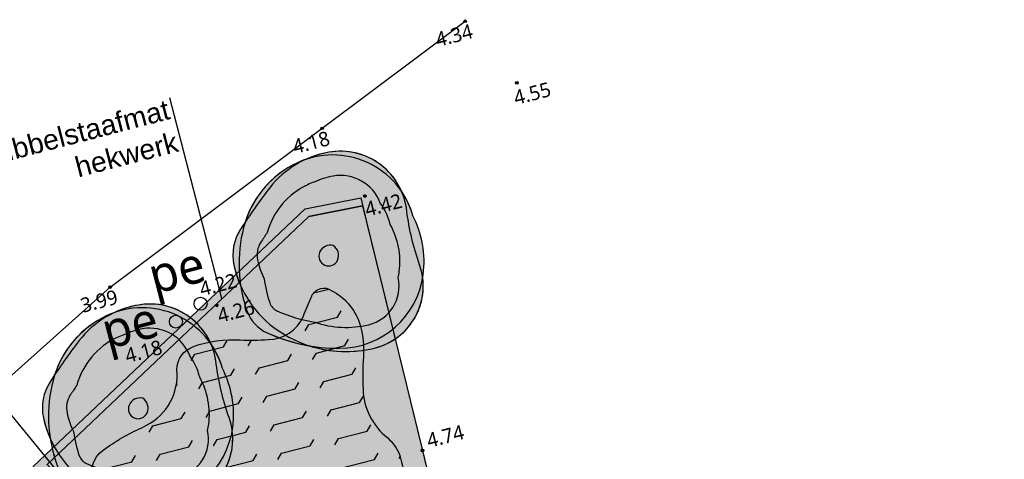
# Model space of a CAD drawing. Header units: millimetres. Extents: x 37875 to 299461, y 97699 to 271071.
# Tile 193 of 198: x 186600 to 211028, y 241350 to 252268. Entities that reach past the tile are written whole.
import ezdxf

# ---------------------------------------------------------------- set-up
doc = ezdxf.new("R2010")
doc.units = ezdxf.units.MM
doc.linetypes.add('DASHDOTDOT_LINE', pattern=[1.25, 0.5, -0.25, 0, -0.25, 0, -0.25])
doc.layers.add('B-ME-IE-TERREINAFSCHEIDING_KUNSTMATIG_HEKWERK_RASTER-G', color=1, linetype='Continuous', lineweight=18, true_color=0xff0000)
doc.layers.add('N-ME-IE-TERREINAFSCHEIDING_KUNSTMATIG_HEKWERK_RASTER-G', color=30, linetype='IE-TERREINAFSCHEIDING_KUNSTMATIG-SO', lineweight=35, true_color=0xff7f00)
doc.layers.add('B-ME-OG-METING_PEILBUIS-S', color=1, linetype='Continuous', lineweight=18)
doc.layers.add('B-ME-VH-KANTVERHARDING-G', color=1, linetype='Continuous', lineweight=18)
for name, color, linetype in [('Boom - nieuw', 67, 'Continuous'), ('Hoogte inmeting Buiten Perceel', 252, 'Continuous'), ('Tekst', 7, 'Continuous'), ('Wadi', 10, 'Continuous'), ('Wadi arcering', 123, 'Continuous')]:
    doc.layers.add(name, color=color, linetype=linetype)
for name, color, linetype, true_color in [('boom - nieuw arcering', 7, 'Continuous', 0x579a64), ('boom - Nieuw arcering 2', 7, 'Continuous', 0x177047), ('Terrein - struiken', 7, 'Continuous', 0x295d3f)]:
    doc.layers.add(name, color=color, linetype=linetype, true_color=true_color)
doc.styles.add('20240327-SHE000-0150x1$0$Segoe UI', font='segoeui.ttf', dxfattribs={"height": 12})
doc.styles.add('Segoe UI', font='segoeui.ttf', dxfattribs={"height": 12})
doc.styles.get("Standard").update_dxf_attribs({"font": 'arial.ttf'})
doc.linetypes.add('IE-TERREINAFSCHEIDING_KUNSTMATIG-SO', pattern='A,4,[82,NLCS.SHX,S=0.75,R=90,X=0,Y=0],4,-2', length=10)

# ---------------------------------------------------------------- blocks, each defined once
blk = doc.blocks.new('B-SOG-PEILBUIS-SO')
at = {"linetype": 'Continuous', "lineweight": 0}
blk.add_circle((0, 0), 0.322536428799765, dxfattribs=at)
blk = doc.blocks.new('detailpunt')
h = blk.add_hatch(color=256)
edge = h.paths.add_edge_path()
edge.add_arc((0, 0), 0.1623463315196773, 0, 360)
blk.add_circle((0, 0), 0.1623463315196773)
blk = doc.blocks.new('A42')
at = {"layer": 'boom - nieuw arcering'}
h = blk.add_hatch(color=256, dxfattribs=at)
h.dxf.hatch_style = 1
edge = h.paths.add_edge_path()
edge.add_arc((0.311176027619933, 0.5750153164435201), 0.3312027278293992, 8.741434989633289, 85.31025803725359)
edge.add_arc((0.2992118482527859, 0.4291724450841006), 0.4775355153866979, 85.31025803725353, 100.1379095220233)
edge.add_arc((0.248686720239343, 0.4869202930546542), 0.413692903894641, 94.64891491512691, 100.4554750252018)
edge.add_arc((0.2625683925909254, 0.4116952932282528), 0.4901880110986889, 100.4554750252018, 147.7032802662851)
edge.add_arc((2.244243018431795, -2.020968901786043), 3.605783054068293, 131.6436379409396, 132.2959285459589)
edge.add_arc((-0.02348806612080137, 0.4715908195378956), 0.2359969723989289, 132.2959285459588, 177.6876569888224)
edge.add_arc((0.2706905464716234, 0.4597119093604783), 0.530415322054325, 177.6876569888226, 189.4142017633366)
edge.add_arc((0.4624830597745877, 0.3010744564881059), 0.7186674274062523, 174.259995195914, 184.4792147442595)
edge.add_arc((-0.06779411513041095, 0.2595342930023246), 0.1867656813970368, 184.4792147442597, 231.1586601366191)
edge.add_arc((0.3606120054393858, 0.7915774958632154), 0.8698482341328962, 231.1586601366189, 245.5078304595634)
edge.add_arc((0.3213839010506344, 0.5038982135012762), 0.5976629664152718, 237.4704616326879, 269.0752081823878)
edge.add_arc((0.3168602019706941, 0.2236552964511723), 0.3173835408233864, 269.0752081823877, 352.7677528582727)
edge.add_arc((0.2487533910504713, 0.3556477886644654), 0.4197959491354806, 335.8202913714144, 338.1525743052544)
edge.add_arc((0.1732725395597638, 0.3859104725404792), 0.5011174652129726, 338.1525743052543, 372.6145317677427)
edge.add_arc((0.2486867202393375, 0.4869202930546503), 0.4136929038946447, 1.167566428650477, 19.54940985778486)
edge = h.paths.add_edge_path(flags=16)
edge.add_arc((0.311176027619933, 0.5750153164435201), 0.2112027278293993, 5.736816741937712, 85.31025803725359)
edge.add_arc((0.2992118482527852, 0.4291724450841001), 0.3575355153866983, 85.3102580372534, 101.0724558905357)
edge.add_arc((0.2486867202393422, 0.486920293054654), 0.2936929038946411, 93.5410687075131, 100.4554750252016)
edge.add_arc((0.2625683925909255, 0.4116952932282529), 0.3701880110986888, 100.4554750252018, 150.1662984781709)
edge.add_arc((2.244243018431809, -2.020968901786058), 3.485783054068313, 131.3477159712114, 132.2959285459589)
edge.add_arc((-0.02348806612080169, 0.4715908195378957), 0.1159969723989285, 132.2959285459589, 177.6876569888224)
edge.add_arc((0.2706905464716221, 0.4597119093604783), 0.4104153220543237, 177.6876569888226, 191.6067368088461)
edge.add_arc((0.4624830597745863, 0.3010744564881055), 0.5986674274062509, 172.7004553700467, 184.4792147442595)
edge.add_arc((-0.06779411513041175, 0.2595342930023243), 0.0667656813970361, 184.4792147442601, 231.1586601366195)
edge.add_arc((0.3606120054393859, 0.791577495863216), 0.7498482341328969, 231.1586601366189, 246.1645440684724)
edge.add_arc((0.3213839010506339, 0.5038982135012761), 0.4776629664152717, 236.4778061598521, 269.0752081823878)
edge.add_arc((0.3168602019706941, 0.2236552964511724), 0.1973835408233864, 269.0752081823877, 357.811184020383)
edge.add_arc((0.2487533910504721, 0.355647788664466), 0.2997959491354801, 332.2625750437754, 338.1525743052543)
edge.add_arc((0.1732725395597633, 0.3859104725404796), 0.3811174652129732, 338.1525743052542, 374.4575142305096)
edge.add_arc((0.2486867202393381, 0.4869202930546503), 0.2936929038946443, 358.8568569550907, 381.8291173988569)
at = {"layer": 'boom - Nieuw arcering 2'}
h = blk.add_hatch(color=256, dxfattribs=at)
h.dxf.hatch_style = 1
edge = h.paths.add_edge_path()
edge.add_arc((0.311176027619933, 0.5750153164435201), 0.2112027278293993, 5.736816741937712, 85.31025803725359)
edge.add_arc((0.2992118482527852, 0.4291724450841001), 0.3575355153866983, 85.3102580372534, 101.0724558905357)
edge.add_arc((0.2486867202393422, 0.486920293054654), 0.2936929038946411, 93.5410687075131, 100.4554750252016)
edge.add_arc((0.2625683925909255, 0.4116952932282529), 0.3701880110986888, 100.4554750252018, 150.1662984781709)
edge.add_arc((2.244243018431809, -2.020968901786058), 3.485783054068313, 131.3477159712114, 132.2959285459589)
edge.add_arc((-0.02348806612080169, 0.4715908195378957), 0.1159969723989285, 132.2959285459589, 177.6876569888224)
edge.add_arc((0.2706905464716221, 0.4597119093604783), 0.4104153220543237, 177.6876569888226, 191.6067368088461)
edge.add_arc((0.4624830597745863, 0.3010744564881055), 0.5986674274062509, 172.7004553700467, 184.4792147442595)
edge.add_arc((-0.06779411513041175, 0.2595342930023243), 0.0667656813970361, 184.4792147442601, 231.1586601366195)
edge.add_arc((0.3606120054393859, 0.791577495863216), 0.7498482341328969, 231.1586601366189, 246.1645440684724)
edge.add_arc((0.3213839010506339, 0.5038982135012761), 0.4776629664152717, 236.4778061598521, 269.0752081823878)
edge.add_arc((0.3168602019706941, 0.2236552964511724), 0.1973835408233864, 269.0752081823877, 357.811184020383)
edge.add_arc((0.2487533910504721, 0.355647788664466), 0.2997959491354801, 332.2625750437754, 338.1525743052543)
edge.add_arc((0.1732725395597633, 0.3859104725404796), 0.3811174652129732, 338.1525743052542, 374.4575142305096)
edge.add_arc((0.2486867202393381, 0.4869202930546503), 0.2936929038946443, 358.8568569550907, 381.8291173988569)
at = {"layer": 'Boom - nieuw'}
for points in [[(0.3382551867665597, 0.9051091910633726, 0.1858783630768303), (0.008971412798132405, 0.8083830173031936, 0.01739461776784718), (-0.1823045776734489, 0.6461528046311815, 0.2006898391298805), (-0.2592928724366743, 0.4811125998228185, 0.1916151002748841), (-0.1291529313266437, 0.1111927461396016, 0.2125498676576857), (0.3117376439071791, -0.09368690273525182, 0.4441857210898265), (0.633095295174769, 0.2506308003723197, -0.05230091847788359), (0.6383988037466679, 0.5238244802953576, 0.4358585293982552)], [(0.6385315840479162, 0.6253500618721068, 0.3471062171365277), (0.3382551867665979, 0.9051091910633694, 0.06478825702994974), (0.215156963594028, 0.8992521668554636, 0.02534132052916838), (0.1736132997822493, 0.8937443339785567, 0.2091285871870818), (-0.151783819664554, 0.6736046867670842, 0.002846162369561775), (-0.1823045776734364, 0.6461528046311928, 0.2006898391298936), (-0.2592928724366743, 0.4811125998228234, 0.05121140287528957), (-0.2525809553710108, 0.372951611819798, 0.04461933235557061), (-0.2539893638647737, 0.2449483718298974, 0.2065415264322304), (-0.1849271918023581, 0.1140651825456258, 0.06269200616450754), (7.815970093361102e-14, -5.051514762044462e-14, 0.1387825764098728), (0.3117376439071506, -0.09368690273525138, 0.382325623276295), (0.6317186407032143, 0.1836993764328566, 0.01017685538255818), (0.638398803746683, 0.1994264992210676, 0.1515123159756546), (0.6622937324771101, 0.4953498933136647, 0.08037835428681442), (0.6385315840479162, 0.6253500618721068, 0.3471062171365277)], [(-0.2539893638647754, 0.2449483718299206, 0.2065415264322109), (-0.1849271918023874, 0.1140651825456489, 0.107089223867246), (0.1444148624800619, -0.05097502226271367, 0.376592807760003), (0.6383988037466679, 0.1994264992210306, 0.1515123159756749), (0.6622937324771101, 0.4953498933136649, 0.4625304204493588), (0.1736132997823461, 0.8937443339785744, 0.2243833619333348), (-0.1663357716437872, 0.6490252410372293, 0.1469393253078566)], [(0.168309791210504, 0.4355907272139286, 0.9913396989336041), (0.2452980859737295, 0.3758315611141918, 0.3707055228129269), (0.2421856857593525, 0.451265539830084, 0.3709047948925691)]]:
    blk.add_lwpolyline(points, format="xyb", close=True, dxfattribs=at)
at = {"layer": 'boom - Nieuw arcering 2'}
blk.add_lwpolyline([(0.5213209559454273, 0.5961269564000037, 0.3618638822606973), (0.328443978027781, 0.7855109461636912, 0.06888420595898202), (0.2305470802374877, 0.7800524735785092, 0.03017894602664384), (0.1953898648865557, 0.7757367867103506, 0.2203712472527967), (-0.05855970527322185, 0.5958580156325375, 0.004137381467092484), (-0.1015493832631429, 0.557391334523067, 0.2006898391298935), (-0.1393905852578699, 0.4762709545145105, 0.06080822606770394), (-0.1313324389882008, 0.3771391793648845, 0.05143983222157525), (-0.1343558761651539, 0.2543200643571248, 0.2065415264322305), (-0.1096672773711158, 0.2075314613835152, 0.06556924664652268), (0.0575897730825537, 0.1056839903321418, 0.1431999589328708), (0.3136744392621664, 0.02629746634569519, 0.4077665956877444), (0.5140997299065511, 0.2161166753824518, 0.02570562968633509), (0.5270174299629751, 0.2440828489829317, 0.1597486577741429), (0.5423211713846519, 0.4810610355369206, 0.100572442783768)], format="xyb", close=True, dxfattribs=at)
blk = doc.blocks.new('20240327-SHE000-0150x1$0$detailpunt')
h = blk.add_hatch(color=256)
edge = h.paths.add_edge_path()
edge.add_arc((0, 0), 0.1623463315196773, 0, 360)
blk.add_circle((0, 0), 0.1623463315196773)
blk = doc.blocks.new('Hoogten Buitenperceel')
at = {"xscale": 200, "yscale": 200, "zscale": 200}
for p in [(51035.91299104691, 34702.45044224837, 4337.321157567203), (46935.91126748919, 33020.43148558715, 4178.105285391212), (51893.87836182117, 32898.29157721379, 4545.497635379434), (47537.32859095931, 31126.13067870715, 4420.693453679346), (40854.70754557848, 30527.45656167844, 3989.394572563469), (43297.84154418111, 29422.37111430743, 4264.705952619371), (47332.05097728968, 24650.48341273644, 4740.170825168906)]:
    blk.add_blockref('20240327-SHE000-0150x1$0$detailpunt', p, dxfattribs=at)
at = {"style": '20240327-SHE000-0150x1$0$Segoe UI'}
for s, p in [('4.34', (50214.87391805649, 34252.5348350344, 4337.321157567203)), ('4.18', (46114.87219449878, 32570.51587843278, 4178.105285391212)), ('4.55', (51730.52067691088, 32370.71921651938, 4545.497635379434)), ('4.42', (47460.21013778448, 30616.788805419, 4420.693453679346)), ('3.99', (40033.66847258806, 30077.54095452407, 3989.394572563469)), ('4.26', (43257.30205950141, 28982.60796665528, 4264.705952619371)), ('4.74', (47503.71055686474, 24672.49907320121, 4740.170825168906))]:
    blk.add_text(s, height=360, dxfattribs=at).set_placement(p)
blk = doc.blocks.new('Inmeting Terrein Buiten Perceel')
blk.add_polyline3d([(-7.271382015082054, 4.254458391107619, 3.208282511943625), (16.93067870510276, 16.8630119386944, 3.662921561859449), (20.04920070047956, 18.52035183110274, 3.776970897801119), (22.40557294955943, 19.99611135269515, 3.722808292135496), (25.91160370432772, 22.43077452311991, 3.714426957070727), (28.42371528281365, 24.11410074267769, 3.72889260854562), (36.90978991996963, 28.49694654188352, 3.98756940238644), (40.85470754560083, 30.52745656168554, 3.989394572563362), (46.93591126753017, 33.02043148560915, 4.178105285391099), (51.03591299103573, 34.7024504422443, 4.337321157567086)])
for centre, radius in [((42.91862573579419, 29.56125598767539, 4.223791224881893), 0.1612682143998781), ((42.21437555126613, 29.28616030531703, 4.183666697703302), 0.1612682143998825)]:
    blk.add_circle(centre, radius)
for s, height, style, p in [('pe', 0.8999999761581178, 'Segoe UI', (41.86024625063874, 30.0782001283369, 4.223791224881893)), ('4.22', 0.36, '20240327-SHE000-0150x1$0$Segoe UI', (42.99413485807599, 29.73111833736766, 4.223791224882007)), ('pe', 0.8999999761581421, '20240327-SHE000-0150x1$0$Segoe UI', (40.39618042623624, 29.04501567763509, 4.183666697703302)), ('4.18', 0.36, '20240327-SHE000-0150x1$0$Segoe UI', (40.78774261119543, 28.59391511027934, 4.183666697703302))]:
    blk.add_text(s, height=height, dxfattribs=dict(style=style)).set_placement(p)

msp = doc.modelspace()

# ---------------------------------------------------------------- hatches: boundary and pattern name
at = {"layer": 'Terrein - struiken'}
h = msp.add_hatch(dxfattribs=at)
h.set_pattern_fill('AR-SAND', color=256, scale=5, angle=14.55382537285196)
h.set_pattern_definition([(52.05382537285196, (-39679091.98138075, -435187456.3575751), (-69.23562691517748, 234.8441178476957), [0, -193.04, 0, -215.9, 0, -206.375]), (22.05382537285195, (-39679091.98138075, -435187456.3575751), (127.4842148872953, 403.3920260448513), [0, -104.14, 0, -173.99, 0, -66.67500000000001]), (342.0538253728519, (-39679243.17891408, -435187495.6114923), (382.6249283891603, 100.0795333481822), [0, -63.49999999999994, 0, -228.5999999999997, 0, -298.4499999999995]), (332.0538253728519, (-39679243.17891408, -435187495.6114923), (341.5178380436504, 203.8248049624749), [0, -31.75, 0, -149.86, 0, -171.45])])
edge = h.paths.add_edge_path()
edge.add_line((279907.4974510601, 199096.5680860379), (209307.5326523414, 199167.0665662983))
edge.add_line((209307.5326523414, 199167.0665662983), (209308.131789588, 199767.0662672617))
edge.add_line((209308.131789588, 199767.0662672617), (208108.1323879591, 199768.2645416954))
edge.add_line((208108.1323879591, 199768.2645416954), (208109.6302370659, 201268.2637936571))
edge.add_line((208109.6302370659, 201268.2637936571), (206909.6308300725, 201269.4620729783))
edge.add_line((206909.6308300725, 201269.4620729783), (206910.5295359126, 202169.4616200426))
edge.add_line((206910.5295359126, 202169.4616200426), (205710.5301335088, 202170.659894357))
edge.add_line((205710.5301335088, 202170.659894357), (205712.027818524, 203670.5005315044))
edge.add_line((205712.027818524, 203670.5005315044), (205109.6307112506, 203672.4172008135))
edge.add_line((205109.6307112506, 203672.4172008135), (205110.827830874, 204871.2600811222))
edge.add_line((205110.827830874, 204871.2600811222), (204513.2268493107, 204871.8568230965))
edge.add_line((204513.2268493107, 204871.8568230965), (204515.9229668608, 207571.8554774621))
edge.add_line((204515.9229668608, 207571.8554774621), (203915.9232660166, 207572.4546147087))
edge.add_line((203915.9232660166, 207572.4546147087), (203918.6193835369, 210272.4532690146))
edge.add_line((203918.6193835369, 210272.4532690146), (203318.6196826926, 210273.0524062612))
edge.add_line((203318.6196826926, 210273.0524062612), (202718.6199818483, 210273.6515434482))
edge.add_line((202718.6199818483, 210273.6515434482), (202722.8139423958, 214473.6494501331))
edge.add_line((202722.8139423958, 214473.6494501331), (202122.8142416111, 214474.2485874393))
edge.add_line((202122.8142416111, 214474.2485874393), (202124.3120846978, 215974.2478398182))
edge.add_line((202124.3120846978, 215974.2478398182), (200924.3126829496, 215975.4461142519))
edge.add_line((200924.3126829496, 215975.4461142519), (200930.9031924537, 222575.4428247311))
edge.add_line((200930.9031924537, 222575.4428247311), (200330.9034917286, 222576.0419618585))
edge.add_line((200330.9034917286, 222576.0419618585), (200332.4013346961, 224076.0412142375))
edge.add_line((200332.4013346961, 224076.0412142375), (199732.4016338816, 224076.6403515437))
edge.add_line((199732.4016338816, 224076.6403515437), (199734.4986141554, 226176.6393048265))
edge.add_line((199734.4986141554, 226176.6393048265), (199134.4989133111, 226177.2384420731))
edge.add_line((199134.4989133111, 226177.2384420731), (199138.9924425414, 230677.2361993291))
edge.add_line((199138.9924425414, 230677.2361993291), (198538.9927416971, 230677.8353365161))
edge.add_line((198538.9927416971, 230677.8353365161), (198540.4905848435, 232177.8347122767))
edge.add_line((198540.4905848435, 232177.8347122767), (193920.0287805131, 232182.4428281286))
edge.add_arc((185113.2463352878, 229290.6587826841), 9269.403001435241, 18.17804660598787, 39.03971691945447)
edge.add_line((192312.8800352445, 235129.0752280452), (188709.1667610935, 239107.0086249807))
edge.add_line((188709.1667610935, 239107.0086249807), (186930.6372028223, 241169.1858472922))
edge.add_line((186930.6372028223, 241169.1858472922), (193679.3765103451, 247568.067522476))
edge.add_line((193679.3765103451, 247568.067522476), (195064.2355805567, 247844.952617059))
edge.add_line((195064.2355805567, 247844.952617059), (195206.4469951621, 247245.4520636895))
edge.add_line((195206.4469951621, 247245.4520636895), (196592.6375959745, 241568.0954551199))
edge.add_line((196592.6375959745, 241568.0954551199), (203582.8891212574, 212457.6949089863))
edge.add_line((203582.8891212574, 212457.6949089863), (205246.3661684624, 205362.2843634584))
edge.add_line((205246.3661684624, 205362.2843634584), (210522.8338760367, 199977.2890793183))
edge.add_line((210522.8338760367, 199977.2890793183), (279908.4214753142, 200021.9225246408))
edge.add_line((279908.4214753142, 200021.9225246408), (279907.4974510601, 199096.5680860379))
edge = h.paths.add_edge_path(flags=16)
edge.add_arc((194132.1237422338, 239475.7183459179), 2722.551707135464, 343.5636378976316, 359.7598658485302, ccw=False)
edge.add_arc((197787.3326777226, 238396.6885775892), 1088.597568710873, 163.5271835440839, 225.1641762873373)
edge.add_arc((195801.3456119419, 236633.2085900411), 1570.896643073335, 5.369921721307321, 39.137432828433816, ccw=False)
edge.add_line((197365.347952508, 236780.2219973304), (197407.0445079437, 236336.6331333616))
edge.add_arc((196478.3637824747, 236249.3388154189), 932.7744570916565, -22.440346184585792, 5.369921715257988, ccw=False)
edge.add_arc((198056.9962904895, 235467.8072856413), 833.2971667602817, 149.2969882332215, 178.4785116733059)
edge.add_arc((197473.9047725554, 235483.2949103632), 249.9999999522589, 178.4785116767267, 205.300783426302)
edge.add_arc((198343.4071462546, 235894.3213452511), 1211.757302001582, 205.3007834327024, 223.6759687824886)
edge.add_arc((197280.7875853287, 234855.3825339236), 274.8229626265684, -48.90910885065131, 47.34709156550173, ccw=False)
edge.add_arc((196406.9769200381, 235918.6374093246), 1650.971960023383, 274.68928187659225, 309.69331547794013, ccw=False)
edge.add_arc((196809.2747855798, 230200.5539053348), 4081.402089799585, 93.75550107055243, 111.2336826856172)
edge.add_line((195331.1027943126, 234004.8738948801), (195202.5776398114, 233966.774513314))
edge.add_arc((194737.1185734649, 235289.9797173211), 1402.684623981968, 250.7061048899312, 289.38015639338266, ccw=False)
edge.add_arc((194568.6951831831, 234598.310629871), 697.690445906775, 204.0391670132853, 244.9831194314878, ccw=False)
edge.add_arc((197795.4456717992, 236065.7054728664), 4242.412996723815, 193.1141095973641, 204.3858699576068, ccw=False)
edge.add_arc((192317.7402311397, 234825.8202227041), 1374.206848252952, 11.6424226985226, 33.99691402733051)
edge.add_arc((192627.9830414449, 235035.0573224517), 1000.000000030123, 33.99691435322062, 68.68960918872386)
edge.add_arc((192150.3710248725, 233810.7019518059), 2314.214332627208, 68.68960935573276, 75.02033347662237)
edge.add_line((192748.5404328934, 236046.2737660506), (192440.3045969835, 236128.748078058))
edge.add_arc((192559.349140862, 236573.6598767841), 460.5628209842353, 180.5927489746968, 255.02033349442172, ccw=False)
edge.add_arc((190483.5331776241, 236605.0616066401), 1615.682623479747, 358.7173514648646, 424.2167292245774)
edge.add_line((191186.3037493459, 238059.8962581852), (190732.2918207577, 238308.7206224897))
edge.add_arc((191855.6015860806, 240219.5215510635), 2216.525438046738, 205.9789457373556, 239.5498459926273, ccw=False)
edge.add_arc((188729.2262825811, 238642.8420913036), 1285.487633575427, 28.11368584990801, 73.60054208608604)
edge.add_line((189092.1610663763, 239876.03177614), (188836.3540021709, 239963.2446190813))
edge.add_arc((191946.6651974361, 242094.7021515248), 3770.563213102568, 201.1713494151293, 214.422355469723, ccw=False)
edge.add_arc((189075.9046630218, 241004.458583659), 700.1053241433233, 125.08764393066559, 202.8199740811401, ccw=False)
edge.add_arc((191521.7474473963, 237786.0897951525), 4741.968929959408, 113.507130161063, 126.91676466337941, ccw=False)
edge.add_line((189630.3505969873, 242134.524833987), (189744.8092922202, 242197.3902323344))
edge.add_arc((189106.5103344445, 243445.1407062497), 1401.537300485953, 297.0924588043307, 365.3147139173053)
edge.add_arc((191101.2231303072, 243581.9309771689), 599.2413318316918, 108.09143481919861, 180.6665456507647, ccw=False)
edge.add_arc((191865.7698156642, 241577.7531074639), 2743.741278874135, 85.71304662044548, 110.27172622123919, ccw=False)
edge.add_arc((192304.4429091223, 250322.4808758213), 6013.201109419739, 267.7738703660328, 274.3700908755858)
edge.add_arc((192759.7773406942, 245281.1268806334), 954.3690158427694, 270.1718652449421, 336.9368357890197)
edge.add_arc((199152.1921825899, 242842.3358336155), 5888.266397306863, 154.5762390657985, 159.4708395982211, ccw=False)
edge.add_arc((194144.3247540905, 245278.8190996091), 323.3521481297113, 67.28604991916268, 163.5794982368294, ccw=False)
edge.add_arc((193659.1850914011, 244258.9370459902), 1452.456900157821, 21.9809882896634, 65.1669799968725, ccw=False)
edge.add_arc((192782.3452847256, 244041.6819818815), 2350.295499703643, -6.410042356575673, 18.889859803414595, ccw=False)
edge.add_arc((202213.9350928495, 243451.2592634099), 7103.565384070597, 177.3532544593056, 182.8510293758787)
edge.add_arc((196701.0812194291, 243131.0093461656), 1582.264723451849, 181.1978313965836, 232.1464161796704)
edge.add_arc((195018.3162031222, 241072.5782293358), 1077.65032146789, 21.651034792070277, 48.660074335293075, ccw=False)
edge.add_arc((192102.8287511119, 240217.408281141), 4112.562384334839, 6.717373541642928, 17.735348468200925, ccw=False)
edge.add_arc((197332.1018029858, 240860.4330915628), 1156.342406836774, 188.0519844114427, 226.6884434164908)
edge.add_arc((196083.5724144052, 239380.2660492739), 784.4396410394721, 17.627756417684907, 54.51862320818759, ccw=False)
edge.add_arc((196354.6559292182, 239466.4033664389), 499.9999999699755, -0.24013414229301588, 17.627756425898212, ccw=False)
at = {"layer": 'Wadi'}
h = msp.add_hatch(dxfattribs=at)
h.set_pattern_fill('FLEX', color=256, scale=114.9999999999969, angle=14.55382537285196)
h.set_pattern_definition([(14.55382537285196, (-39679091.98138075, -435187456.3575751), (-183.5040846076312, 706.8177370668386), [730.2499999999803, -730.2499999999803]), (59.55382537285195, (-39678385.16364368, -435187272.8534905), (-183.5040842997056, 706.8177358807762), [182.5624999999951, -667.604455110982, 182.5624999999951, -1032.729455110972])])
edge = h.paths.add_edge_path(flags=17)
edge.add_arc((194132.1237421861, 239475.7183458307), 2722.55170714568, 343.56363789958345, 359.75986585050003, ccw=False)
edge.add_arc((197787.3326777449, 238396.6885775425), 1088.597568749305, 163.5271835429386, 225.164176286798)
edge.add_arc((195801.3456119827, 236633.2085900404), 1570.89664302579, 5.369921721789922, 39.13743282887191, ccw=False)
edge.add_line((197365.347952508, 236780.2219973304), (197407.0445079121, 236336.6331333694))
edge.add_arc((196478.3637826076, 236249.3388154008), 932.7744569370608, 337.55965381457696, 365.36992171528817, ccw=False)
edge.add_arc((198056.9962905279, 235467.8072856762), 833.297166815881, 149.2969882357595, 178.4785116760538)
edge.add_arc((197473.9047726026, 235483.2949103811), 249.9999999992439, 178.4785116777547, 205.3007834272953)
edge.add_arc((198343.4071463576, 235894.3213451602), 1211.757302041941, 205.3007834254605, 223.6759687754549)
edge.add_arc((197280.7875852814, 234855.3825338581), 274.8229626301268, -48.90910884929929, 47.347091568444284, ccw=False)
edge.add_arc((196406.9769201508, 235918.6374092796), 1650.971959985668, 274.68928187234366, 309.69331547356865, ccw=False)
edge.add_arc((196809.2747857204, 230200.5539053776), 4081.402089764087, 93.75550107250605, 111.2336826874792)
edge.add_line((195331.1027943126, 234004.8738948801), (195202.5776397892, 233966.7745132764))
edge.add_arc((194737.1185735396, 235289.9797172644), 1402.684623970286, 250.7061048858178, 289.38015638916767, ccw=False)
edge.add_arc((194568.6951831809, 234598.3106297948), 697.6904458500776, 204.0391670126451, 244.9831194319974, ccw=False)
edge.add_arc((197795.4456719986, 236065.7054728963), 4242.412996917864, 193.1141095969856, 204.3858699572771, ccw=False)
edge.add_arc((192317.7402312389, 234825.8202228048), 1374.206848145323, 371.6424226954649, 393.9969140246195)
edge.add_arc((192627.9830414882, 235035.0573224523), 1000.000000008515, 33.99691435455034, 68.68960918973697)
edge.add_arc((192150.371024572, 233810.7019516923), 2314.214332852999, 68.68960934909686, 75.02033347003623)
edge.add_line((192748.5404328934, 236046.2737660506), (192440.3045969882, 236128.7480780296))
edge.add_arc((192559.3491409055, 236573.6598767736), 460.5628210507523, 180.5927489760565, 255.02033349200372, ccw=False)
edge.add_arc((190483.5331776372, 236605.0616066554), 1615.682623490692, 358.7173514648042, 424.2167292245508)
edge.add_line((191186.3037493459, 238059.8962581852), (190732.2918207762, 238308.7206224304))
edge.add_arc((191855.6015861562, 240219.5215510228), 2216.525438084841, 205.9789457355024, 239.54984599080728, ccw=False)
edge.add_arc((188729.2262825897, 238642.8420913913), 1285.487633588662, 28.11368584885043, 73.60054208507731)
edge.add_line((189092.1610663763, 239876.03177614), (188836.3540021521, 239963.2446190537))
edge.add_arc((191946.6651975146, 242094.7021513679), 3770.563213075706, 201.1713494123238, 214.4223554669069, ccw=False)
edge.add_arc((189075.9046629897, 241004.4585836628), 700.1053241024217, 125.0876439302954, 202.8199740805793, ccw=False)
edge.add_arc((191521.7474476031, 237786.0897952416), 4741.968929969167, 113.5071301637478, 126.91676466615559, ccw=False)
edge.add_line((189630.3505969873, 242134.524833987), (189744.8092922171, 242197.3902322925))
edge.add_arc((189106.5103343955, 243445.1407061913), 1401.537300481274, 297.0924588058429, 365.3147139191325)
edge.add_arc((191101.2231303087, 243581.9309771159), 599.241331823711, 108.09143481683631, 180.6665456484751, ccw=False)
edge.add_arc((191865.7698158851, 241577.7531074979), 2743.741278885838, 85.71304662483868, 110.27172622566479, ccw=False)
edge.add_arc((192304.4429094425, 250322.4808757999), 6013.201109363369, 267.7738703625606, 274.3700908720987)
edge.add_arc((192759.7773406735, 245281.1268806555), 954.3690157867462, 270.1718652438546, 336.9368357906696)
edge.add_arc((199152.1921829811, 242842.3358338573), 5888.266397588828, 154.5762390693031, 159.4708396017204, ccw=False)
edge.add_arc((194144.3247540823, 245278.8190996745), 323.3521481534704, 67.28604992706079, 163.5794982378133, ccw=False)
edge.add_arc((193659.1850913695, 244258.9370459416), 1452.456900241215, 21.980988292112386, 65.1669799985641, ccw=False)
edge.add_arc((192782.3452846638, 244041.681981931), 2350.2954997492, -6.410042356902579, 18.88985980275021, ccw=False)
edge.add_arc((202213.935093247, 243451.259263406), 7103.565384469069, 177.3532544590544, 182.8510293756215)
edge.add_arc((196701.0812193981, 243131.0093461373), 1582.264723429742, 181.1978313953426, 232.1464161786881)
edge.add_arc((195018.3162029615, 241072.5782293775), 1077.650321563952, 21.651034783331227, 48.66007432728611, ccw=False)
edge.add_arc((192102.8287516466, 240217.4082810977), 4112.562383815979, 6.717373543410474, 17.735348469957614, ccw=False)
edge.add_arc((197332.1018030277, 240860.4330915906), 1156.342406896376, 188.0519844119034, 226.6884434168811)
edge.add_arc((196083.5724144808, 239380.2660492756), 784.4396410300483, 17.627756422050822, 54.51862321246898, ccw=False)
edge.add_arc((196354.6559291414, 239466.4033665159), 500.0000000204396, -0.24013415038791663, 17.627756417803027, ccw=False)
at = {"layer": 'Wadi arcering'}
h = msp.add_hatch(color=256, dxfattribs=at)
h.dxf.hatch_style = 1
edge = h.paths.add_edge_path(flags=17)
edge.add_arc((194132.1237421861, 239475.7183458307), 2722.55170714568, 343.56363789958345, 359.75986585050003, ccw=False)
edge.add_arc((197787.3326777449, 238396.6885775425), 1088.597568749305, 163.5271835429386, 225.164176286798)
edge.add_arc((195801.3456119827, 236633.2085900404), 1570.89664302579, 5.369921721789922, 39.13743282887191, ccw=False)
edge.add_line((197365.347952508, 236780.2219973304), (197407.0445079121, 236336.6331333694))
edge.add_arc((196478.3637826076, 236249.3388154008), 932.7744569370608, 337.55965381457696, 365.36992171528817, ccw=False)
edge.add_arc((198056.9962905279, 235467.8072856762), 833.297166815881, 149.2969882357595, 178.4785116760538)
edge.add_arc((197473.9047726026, 235483.2949103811), 249.9999999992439, 178.4785116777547, 205.3007834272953)
edge.add_arc((198343.4071463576, 235894.3213451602), 1211.757302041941, 205.3007834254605, 223.6759687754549)
edge.add_arc((197280.7875852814, 234855.3825338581), 274.8229626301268, -48.90910884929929, 47.347091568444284, ccw=False)
edge.add_arc((196406.9769201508, 235918.6374092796), 1650.971959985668, 274.68928187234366, 309.69331547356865, ccw=False)
edge.add_arc((196809.2747857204, 230200.5539053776), 4081.402089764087, 93.75550107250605, 111.2336826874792)
edge.add_line((195331.1027943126, 234004.8738948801), (195202.5776397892, 233966.7745132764))
edge.add_arc((194737.1185735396, 235289.9797172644), 1402.684623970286, 250.7061048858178, 289.38015638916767, ccw=False)
edge.add_arc((194568.6951831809, 234598.3106297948), 697.6904458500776, 204.0391670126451, 244.9831194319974, ccw=False)
edge.add_arc((197795.4456719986, 236065.7054728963), 4242.412996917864, 193.1141095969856, 204.3858699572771, ccw=False)
edge.add_arc((192317.7402312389, 234825.8202228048), 1374.206848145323, 371.6424226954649, 393.9969140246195)
edge.add_arc((192627.9830414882, 235035.0573224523), 1000.000000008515, 33.99691435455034, 68.68960918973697)
edge.add_arc((192150.371024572, 233810.7019516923), 2314.214332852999, 68.68960934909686, 75.02033347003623)
edge.add_line((192748.5404328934, 236046.2737660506), (192440.3045969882, 236128.7480780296))
edge.add_arc((192559.3491409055, 236573.6598767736), 460.5628210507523, 180.5927489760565, 255.02033349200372, ccw=False)
edge.add_arc((190483.5331776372, 236605.0616066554), 1615.682623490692, 358.7173514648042, 424.2167292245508)
edge.add_line((191186.3037493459, 238059.8962581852), (190732.2918207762, 238308.7206224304))
edge.add_arc((191855.6015861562, 240219.5215510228), 2216.525438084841, 205.9789457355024, 239.54984599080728, ccw=False)
edge.add_arc((188729.2262825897, 238642.8420913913), 1285.487633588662, 28.11368584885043, 73.60054208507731)
edge.add_line((189092.1610663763, 239876.03177614), (188836.3540021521, 239963.2446190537))
edge.add_arc((191946.6651975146, 242094.7021513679), 3770.563213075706, 201.1713494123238, 214.4223554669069, ccw=False)
edge.add_arc((189075.9046629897, 241004.4585836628), 700.1053241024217, 125.0876439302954, 202.8199740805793, ccw=False)
edge.add_arc((191521.7474476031, 237786.0897952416), 4741.968929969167, 113.5071301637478, 126.91676466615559, ccw=False)
edge.add_line((189630.3505969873, 242134.524833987), (189744.8092922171, 242197.3902322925))
edge.add_arc((189106.5103343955, 243445.1407061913), 1401.537300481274, 297.0924588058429, 365.3147139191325)
edge.add_arc((191101.2231303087, 243581.9309771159), 599.241331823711, 108.09143481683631, 180.6665456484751, ccw=False)
edge.add_arc((191865.7698158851, 241577.7531074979), 2743.741278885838, 85.71304662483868, 110.27172622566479, ccw=False)
edge.add_arc((192304.4429094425, 250322.4808757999), 6013.201109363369, 267.7738703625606, 274.3700908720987)
edge.add_arc((192759.7773406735, 245281.1268806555), 954.3690157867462, 270.1718652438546, 336.9368357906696)
edge.add_arc((199152.1921829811, 242842.3358338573), 5888.266397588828, 154.5762390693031, 159.4708396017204, ccw=False)
edge.add_arc((194144.3247540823, 245278.8190996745), 323.3521481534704, 67.28604992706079, 163.5794982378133, ccw=False)
edge.add_arc((193659.1850913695, 244258.9370459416), 1452.456900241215, 21.980988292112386, 65.1669799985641, ccw=False)
edge.add_arc((192782.3452846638, 244041.681981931), 2350.2954997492, -6.410042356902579, 18.88985980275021, ccw=False)
edge.add_arc((202213.935093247, 243451.259263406), 7103.565384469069, 177.3532544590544, 182.8510293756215)
edge.add_arc((196701.0812193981, 243131.0093461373), 1582.264723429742, 181.1978313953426, 232.1464161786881)
edge.add_arc((195018.3162029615, 241072.5782293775), 1077.650321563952, 21.651034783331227, 48.66007432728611, ccw=False)
edge.add_arc((192102.8287516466, 240217.4082810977), 4112.562383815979, 6.717373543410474, 17.735348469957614, ccw=False)
edge.add_arc((197332.1018030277, 240860.4330915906), 1156.342406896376, 188.0519844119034, 226.6884434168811)
edge.add_arc((196083.5724144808, 239380.2660492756), 784.4396410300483, 17.627756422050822, 54.51862321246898, ccw=False)
edge.add_arc((196354.6559291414, 239466.4033665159), 500.0000000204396, -0.24013415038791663, 17.627756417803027, ccw=False)

# ---------------------------------------------------------------- linework, layer by layer
at = {"layer": 'B-ME-IE-TERREINAFSCHEIDING_KUNSTMATIG_HEKWERK_RASTER-G', "linetype": 'DASHDOTDOT_LINE'}
msp.add_lwpolyline([(195103.4469989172, 247648.8341205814), (196592.6375959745, 241568.0954551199), (203582.8891212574, 212457.6949089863), (205246.3661684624, 205362.2843634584), (210522.8338760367, 199977.2890793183), (230080.4033942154, 199975.7885037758), (241959.8664301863, 199978.9636327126), (257470.5649087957, 199980.9652326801), (267297.173012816, 200017.5772878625), (280916.7169042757, 200022.5711277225)], dxfattribs=at)
at = {"layer": 'N-ME-IE-TERREINAFSCHEIDING_KUNSTMATIG_HEKWERK_RASTER-G', "flags": 128}
msp.add_lwpolyline([(189747.0812998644, 238561.3979519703), (187277.9742799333, 241222.9079235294), (193775.1375962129, 247383.25541837), (195103.4469989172, 247648.8341205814)], dxfattribs=at)
at = {"layer": 'Tekst'}
for points in [[(191619.1429285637, 245347.1577779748), (190325.4492178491, 250330.1839761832)], [(176881.8257397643, 242033.9080236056), (184997.1151337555, 244140.8001875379), (190156.8499428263, 237826.1624657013)]]:
    msp.add_lwpolyline(points, dxfattribs=at)
at = {"layer": 'Terrein - struiken'}
msp.add_lwpolyline([(200330.9034917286, 222576.0419618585), (200332.4013346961, 224076.0412142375), (199732.4016338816, 224076.6403515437), (199734.4986141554, 226176.6393048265), (199134.4989133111, 226177.2384420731), (199138.9924425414, 230677.2361993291), (198538.9927416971, 230677.8353365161), (198540.4905848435, 232177.8347122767), (193920.0287805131, 232182.4428281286, 0.09127845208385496), (192312.8800352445, 235129.0752280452), (188709.1667610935, 239107.0086249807), (186930.6372028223, 241169.1858472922), (193679.3765103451, 247568.067522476), (195064.2355805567, 247844.952617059), (195206.4469951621, 247245.4520636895), (196592.6375959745, 241568.0954551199), (203582.8891212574, 212457.6949089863)], format="xyb", dxfattribs=at)
at = {"layer": 'Wadi'}
msp.add_lwpolyline([(188430.5979811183, 240732.9318792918, -0.3528047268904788), (188673.4639587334, 241577.3363580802, -0.0585774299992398), (189630.3505969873, 242134.524833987), (189744.8092922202, 242197.3902323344, 0.3067914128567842), (190502.0223475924, 243574.9599105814, -0.327696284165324), (190915.1381230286, 244151.5471144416, -0.1075695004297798), (192070.8690291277, 244313.8178943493, 0.02878939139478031), (192762.6400754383, 244326.762158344, 0.2998477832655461), (193637.8670224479, 244907.2569444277, -0.02135997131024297), (193834.1612072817, 245370.2258057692, -0.4467637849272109), (194269.180927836, 245577.0933820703, -0.190696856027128), (195006.0601461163, 244802.5900914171, -0.1108422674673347), (195117.9475983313, 243779.2876820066, 0.02399317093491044), (195119.1622597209, 243097.9327684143, 0.2260410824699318), (195730.1311971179, 241881.6824436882, -0.1183977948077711), (196019.9363754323, 241470.1800977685, -0.04811205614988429), (196187.1593255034, 240698.4624611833, 0.1701987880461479)], format="xyb", dxfattribs=at)

# ---------------------------------------------------------------- block references
at = {"layer": 'B-ME-OG-METING_PEILBUIS-S'}
ref = msp.add_blockref('B-SOG-PEILBUIS-SO', (190474.281678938, 244769.0051526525, 4183.666697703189), dxfattribs=dict(at, xscale=499.9999999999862, yscale=499.9999999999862, zscale=499.9999999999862, rotation=14.55382537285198))
ref.add_attrib('PE', 'pe', (188775.0258903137, 244078.7052114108, 4183.666697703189), dxfattribs={"height": 899.9999761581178, "rotation": 14.55382535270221, "style": 'Segoe UI'})
at = {"layer": 'B-ME-VH-KANTVERHARDING-G', "xscale": 199.9999999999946, "yscale": 199.9999999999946, "zscale": 199.9999999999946, "rotation": 14.55382537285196}
msp.add_blockref('detailpunt', (195164.0667429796, 247887.5362318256, 4420.693453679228), dxfattribs=at)
at = {"layer": 'Boom - nieuw', "xscale": 4997.692359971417, "yscale": 4997.692359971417, "zscale": 4997.692359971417, "rotation": 14.55382537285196}
for p in [(193774.1179281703, 244172.7731614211), (189047.9069158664, 240378.8614317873)]:
    msp.add_blockref('A42', p, dxfattribs=at)
at = {"layer": 'Hoogte inmeting Buiten Perceel', "rotation": 14.55382537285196}
msp.add_blockref('Hoogten Buitenperceel', (156973.782726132, 205814.5540781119), dxfattribs=at)
at = {"layer": 'Hoogte inmeting Buiten Perceel', "xscale": 1000, "yscale": 1000, "zscale": 1000, "rotation": 14.55382537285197}
msp.add_blockref('Inmeting Terrein Buiten Perceel', (156973.782726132, 205814.5540781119), dxfattribs=at)

# ---------------------------------------------------------------- texts
at = {"layer": 'Tekst', "insert": (190235.1018733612, 250292.4583196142, -4067.879375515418), "char_height": 500, "attachment_point": 3, "rotation": 14.553825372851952}
msp.add_mtext_dynamic_manual_height_columns('dubbelstaafmat^Jhekwerk', width=11960.00343102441, gutter_width=12.49999999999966, heights=[0], dxfattribs=at)

doc.saveas('drawing.dxf')
